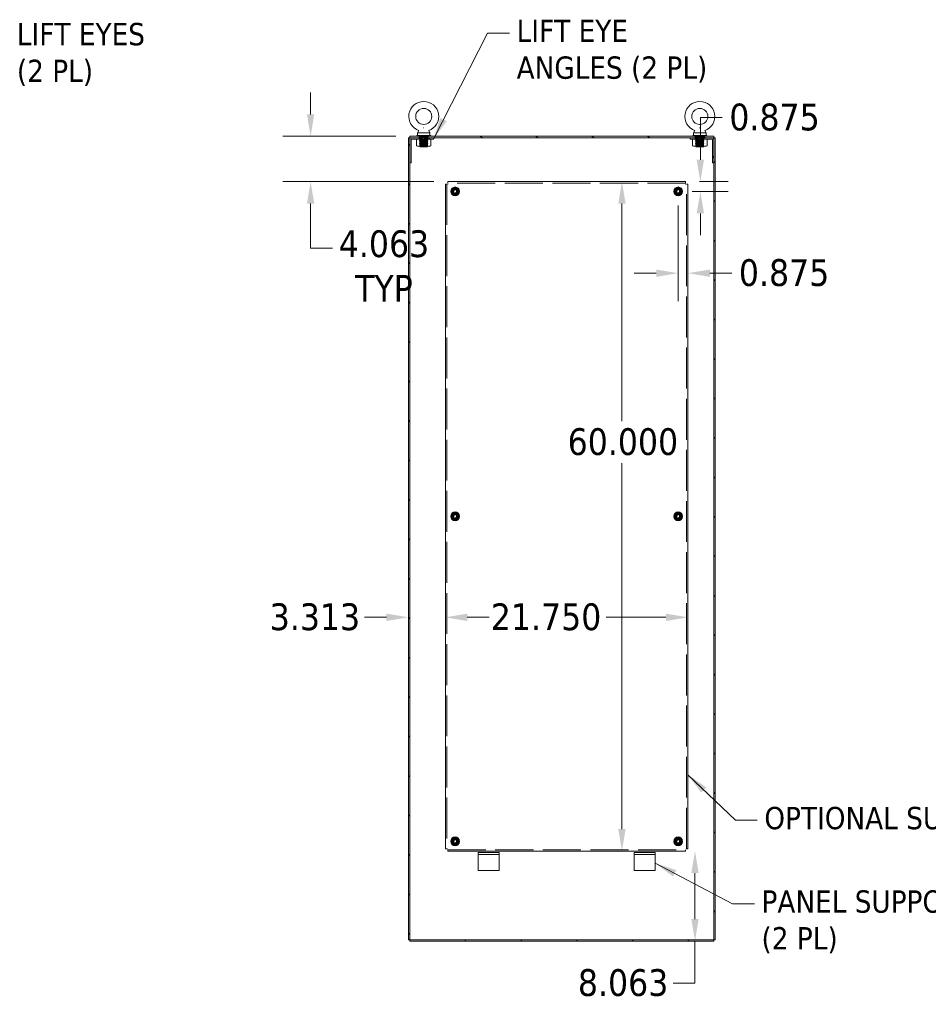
# Model space of a CAD drawing. Header units: inches. Extents: x 13 to 322, y 13 to 203.
# Tile 9 of 10: x 182 to 263, y 76 to 164. Entities that reach past the tile are written whole.
import ezdxf

# ---------------------------------------------------------------- set-up
doc = ezdxf.new("R2010")
doc.units = ezdxf.units.IN
doc.header["$LTSCALE"] = 20
doc.header["$MEASUREMENT"] = 0
doc.linetypes.add('DASHED', pattern=[0.2067, 0.1654, -0.0413])
for name, color, linetype, lineweight in [('Dimension (ANSI)', 7, 'Continuous', 13), ('Hatch (ANSI)', 7, 'Continuous', 5), ('Hidden (ANSI)', 7, 'DASHED', 15), ('Hidden Narrow (ANSI)', 7, 'DASHED', 9), ('Symbol (ANSI)', 7, 'Continuous', 18), ('Visible (ANSI)', 7, 'Continuous', 13)]:
    doc.layers.add(name, color=color, linetype=linetype, lineweight=lineweight)
doc.styles.add('Note Text (ANSI)', font='tahoma.ttf')
doc.dimstyles.new('Default (ANSI)', dxfattribs={"dimscale": 20, "dimtxt": 0.12, "dimasz": 0.098425, "dimexe": 0.125, "dimexo": 0.0625, "dimgap": 0.031496, "dimtad": 0, "dimtih": 1, "dimtoh": 1, "dimdec": 3, "dimrnd": 1e-08, "dimzin": 0, "dimdsep": 46, "dimtxsty": 'Note Text (ANSI)', "dimcen": 0.09, "dimdle": 0.393701, "dimclrd": 256, "dimclre": 256, "dimclrt": 256, "dimadec": 0, "dimazin": 1, "dimtfac": 1, "dimtofl": 0, "dimtmove": 0, "dimatfit": 3, "dimfxl": 0, "dimtolj": 1, "dimtzin": 4, "dimlwd": -1, "dimlwe": -1, "dimarcsym": 0})
doc.dimstyles.new('Default (ANSI)$7', dxfattribs={"dimscale": 20, "dimtxt": 0.12, "dimasz": 0.098425, "dimexe": 0.125, "dimexo": 0.0625, "dimgap": 0.031496, "dimtad": 0, "dimtih": 1, "dimtoh": 1, "dimdec": 3, "dimrnd": 1e-08, "dimzin": 0, "dimdsep": 46, "dimtxsty": 'Note Text (ANSI)', "dimcen": 0.09, "dimdle": 0.393701, "dimclrd": 256, "dimclre": 256, "dimclrt": 256, "dimadec": 0, "dimazin": 1, "dimtfac": 1, "dimtofl": 0, "dimtmove": 0, "dimatfit": 3, "dimfxl": 0, "dimtolj": 1, "dimtzin": 4, "dimlwd": -1, "dimlwe": -1, "dimarcsym": 0})

# ---------------------------------------------------------------- blocks, each defined once
blk = doc.blocks.new('*D6')
at = {"layer": 'Defpoints', "color": 0}
for p in [(216.945, 154.009), (208.054, 149.947), (220.346, 149.947)]:
    blk.add_point(p, dxfattribs=at)
at = {"layer": 'Dimension (ANSI)'}
for p, q in [((208.054, 155.978), (208.054, 157.946)), ((215.695, 154.009), (205.554, 154.009)), ((219.096, 149.947), (205.554, 149.947)), ((208.054, 147.978), (208.054, 146.01)), ((208.054, 143.974), (208.054, 146.01)), ((210.022, 143.974), (208.054, 143.974))]:
    blk.add_line(p, q, dxfattribs=at)
for points in [[(207.726, 155.978), (208.382, 155.978), (208.054, 154.009)], [(207.726, 147.978), (208.382, 147.978), (208.054, 149.947)]]:
    blk.add_solid(points, dxfattribs=at)
at = {"layer": 'Dimension (ANSI)', "insert": (214.63, 145.586), "char_height": 2.4, "attachment_point": 2, "style": 'Note Text (ANSI)'}
blk.add_mtext('\\A1;4.063\\PTYP', dxfattribs=at)
blk = doc.blocks.new('*D7')
at = {"layer": 'Defpoints', "color": 0}
for p in [(216.82, 129.412), (220.133, 129.412), (220.133, 110.901)]:
    blk.add_point(p, dxfattribs=at)
at = {"layer": 'Dimension (ANSI)'}
for p, q in [((214.852, 110.901), (212.883, 110.901)), ((222.101, 110.901), (224.07, 110.901))]:
    blk.add_line(p, q, dxfattribs=at)
for points in [[(214.852, 111.229), (214.852, 110.573), (216.82, 110.901)], [(222.101, 111.229), (222.101, 110.573), (220.133, 110.901)]]:
    blk.add_solid(points, dxfattribs=at)
at = {"layer": 'Dimension (ANSI)', "insert": (204.389, 112.151), "char_height": 2.4, "attachment_point": 1, "style": 'Note Text (ANSI)'}
blk.add_mtext('\\A1;3.313', dxfattribs=at)
blk = doc.blocks.new('*D8')
at = {"layer": 'Defpoints', "color": 0}
for p in [(220.346, 89.947), (216.945, 81.884), (242.515, 81.884)]:
    blk.add_point(p, dxfattribs=at)
at = {"layer": 'Dimension (ANSI)'}
for p, q in [((242.515, 87.978), (242.515, 83.853)), ((242.515, 81.884), (242.515, 78.113)), ((242.515, 78.113), (240.546, 78.113))]:
    blk.add_line(p, q, dxfattribs=at)
for points in [[(242.186, 87.978), (242.843, 87.978), (242.515, 89.947)], [(242.186, 83.853), (242.843, 83.853), (242.515, 81.884)]]:
    blk.add_solid(points, dxfattribs=at)
at = {"layer": 'Dimension (ANSI)', "insert": (232.015, 79.368), "char_height": 2.4, "attachment_point": 1, "style": 'Note Text (ANSI)'}
blk.add_mtext('\\A1;8.063', dxfattribs=at)
blk = doc.blocks.new('*D9')
at = {"layer": 'Defpoints', "color": 0}
for p in [(220.346, 149.947), (220.346, 89.947), (235.966, 89.947)]:
    blk.add_point(p, dxfattribs=at)
at = {"layer": 'Dimension (ANSI)'}
for p, q in [((235.966, 147.978), (235.966, 128.479)), ((235.966, 91.915), (235.966, 124.721))]:
    blk.add_line(p, q, dxfattribs=at)
for points in [[(235.637, 147.978), (236.294, 147.978), (235.966, 149.947)], [(235.637, 91.915), (236.294, 91.915), (235.966, 89.947)]]:
    blk.add_solid(points, dxfattribs=at)
at = {"layer": 'Dimension (ANSI)', "insert": (231.096, 127.849), "char_height": 2.4, "attachment_point": 1, "style": 'Note Text (ANSI)'}
blk.add_mtext('\\A1;60.000', dxfattribs=at)
blk = doc.blocks.new('*D10')
at = {"layer": 'Defpoints', "color": 0}
for p in [(220.133, 111.63), (241.883, 111.63), (241.883, 110.901)]:
    blk.add_point(p, dxfattribs=at)
at = {"layer": 'Dimension (ANSI)'}
for p, q in [((222.101, 110.901), (223.581, 110.901)), ((239.914, 110.901), (234.541, 110.901))]:
    blk.add_line(p, q, dxfattribs=at)
for points in [[(222.101, 111.229), (222.101, 110.573), (220.133, 110.901)], [(239.914, 111.229), (239.914, 110.573), (241.883, 110.901)]]:
    blk.add_solid(points, dxfattribs=at)
at = {"layer": 'Dimension (ANSI)', "insert": (224.211, 112.151), "char_height": 2.4, "attachment_point": 1, "style": 'Note Text (ANSI)'}
blk.add_mtext('\\A1;21.750', dxfattribs=at)
blk = doc.blocks.new('*D11')
at = {"layer": 'Defpoints', "color": 0}
for p in [(241.67, 149.947), (241.008, 149.072), (242.995, 149.072)]:
    blk.add_point(p, dxfattribs=at)
at = {"layer": 'Dimension (ANSI)'}
for p, q in [((242.995, 151.915), (242.995, 155.687)), ((242.995, 155.687), (244.963, 155.687)), ((242.92, 149.947), (245.495, 149.947)), ((242.258, 149.072), (245.495, 149.072)), ((242.995, 147.103), (242.995, 145.135))]:
    blk.add_line(p, q, dxfattribs=at)
for points in [[(242.667, 151.915), (243.323, 151.915), (242.995, 149.947)], [(242.667, 147.103), (243.323, 147.103), (242.995, 149.072)]]:
    blk.add_solid(points, dxfattribs=at)
at = {"layer": 'Dimension (ANSI)', "insert": (245.593, 156.942), "char_height": 2.4, "attachment_point": 1, "style": 'Note Text (ANSI)'}
blk.add_mtext('\\A1;0.875', dxfattribs=at)
blk = doc.blocks.new('*D12')
at = {"layer": 'Defpoints', "color": 0}
for p in [(241.008, 149.072), (241.883, 143.121), (241.008, 141.742)]:
    blk.add_point(p, dxfattribs=at)
at = {"layer": 'Dimension (ANSI)'}
for p, q in [((241.008, 147.822), (241.008, 139.242)), ((239.039, 141.742), (237.071, 141.742)), ((243.851, 141.742), (245.82, 141.742))]:
    blk.add_line(p, q, dxfattribs=at)
for points in [[(239.039, 142.07), (239.039, 141.414), (241.008, 141.742)], [(243.851, 142.07), (243.851, 141.414), (241.883, 141.742)]]:
    blk.add_solid(points, dxfattribs=at)
at = {"layer": 'Dimension (ANSI)', "insert": (246.45, 142.997), "char_height": 2.4, "attachment_point": 1, "style": 'Note Text (ANSI)'}
blk.add_mtext('\\A1;0.875', dxfattribs=at)

msp = doc.modelspace()

# ---------------------------------------------------------------- hatches: boundary and pattern name
at = {"layer": 'Hatch (ANSI)'}
h = msp.add_hatch(dxfattribs=at)
h.set_pattern_fill('ANSI31', color=256, scale=20, style=0)
h.paths.add_polyline_path([(216.8205, 153.8844), (216.8205, 82.0094), (216.9455, 82.0094), (216.9455, 151.6344), (216.9455, 153.7282), (216.9455, 153.8844)])
h = msp.add_hatch(dxfattribs=at)
h.set_pattern_fill('ANSI31', color=256, scale=20, angle=15, style=0)
edge = h.paths.add_edge_path()
edge.add_line((216.9455, 153.7282), (216.9455, 151.6344))
edge.add_line((216.9455, 151.6344), (217.0705, 151.6344))
edge.add_line((217.0705, 151.6344), (217.0705, 153.7282))
edge.add_ellipse((217.1017, 153.7282), major_axis=(-0.0312, 0), ratio=1, start_angle=270, end_angle=360, ccw=False)
edge.add_line((217.1017, 153.7594), (219.0705, 153.7594))
edge.add_line((219.0705, 153.7594), (219.0705, 153.8844))
edge.add_line((219.0705, 153.8844), (217.1017, 153.8844))
edge.add_ellipse((217.1017, 153.7282), major_axis=(0, 0.1562), ratio=1, start_angle=0, end_angle=90)
h = msp.add_hatch(dxfattribs=at)
h.set_pattern_fill('ANSI31', color=256, scale=20, angle=-75, style=0)
h.paths.add_polyline_path([(244.1955, 153.8844), (244.1955, 154.0094), (216.9455, 154.0094), (216.9455, 153.8844), (217.1017, 153.8844), (219.0705, 153.8844), (242.0705, 153.8844), (244.0392, 153.8844)])
h = msp.add_hatch(dxfattribs=at)
h.set_pattern_fill('ANSI31', color=256, scale=20, angle=-105, style=0)
edge = h.paths.add_edge_path()
edge.add_line((244.1955, 151.6344), (244.1955, 153.7282))
edge.add_ellipse((244.0392, 153.7282), major_axis=(0.1562, 0), ratio=1, start_angle=0, end_angle=90)
edge.add_line((244.0392, 153.8844), (242.0705, 153.8844))
edge.add_line((242.0705, 153.8844), (242.0705, 153.7594))
edge.add_line((242.0705, 153.7594), (244.0392, 153.7594))
edge.add_ellipse((244.0392, 153.7282), major_axis=(0, 0.0312), ratio=1, start_angle=270, end_angle=360, ccw=False)
edge.add_line((244.0705, 153.7282), (244.0705, 151.6344))
edge.add_line((244.0705, 151.6344), (244.1955, 151.6344))
h = msp.add_hatch(dxfattribs=at)
h.set_pattern_fill('ANSI31', color=256, scale=20, angle=-90, style=0)
h.paths.add_polyline_path([(244.1955, 153.8844), (244.1955, 153.7282), (244.1955, 151.6344), (244.1955, 82.0094), (244.3205, 82.0094), (244.3205, 153.8844)])
h = msp.add_hatch(dxfattribs=at)
h.set_pattern_fill('ANSI31', color=256, scale=20, angle=-15, style=0)
h.paths.add_polyline_path([(216.9455, 82.0094), (216.9455, 81.8844), (244.1955, 81.8844), (244.1955, 82.0094)])

# ---------------------------------------------------------------- linework, layer by layer
at = {"layer": 'Hidden (ANSI)', "ltscale": 0.011804}
for p, q in [((217.7892, 154.0094), (217.7892, 153.8844)), ((217.7892, 153.7594), (217.7892, 153.8844)), ((218.6017, 154.0094), (218.6017, 153.8844)), ((218.6017, 153.7594), (218.6017, 153.8844)), ((242.5392, 154.0094), (242.5392, 153.8844)), ((242.5392, 153.7594), (242.5392, 153.8844)), ((243.3517, 154.0094), (243.3517, 153.8844)), ((243.3517, 153.7594), (243.3517, 153.8844))]:
    msp.add_line(p, q, dxfattribs=at)
at = {"layer": 'Hidden (ANSI)', "ltscale": 0.005852}
for p, q in [((217.8745, 153.7282), (217.8204, 153.7594)), ((217.8205, 154.0719), (217.8205, 154.0094)), ((218.5165, 153.7282), (218.5706, 153.7594)), ((218.5705, 154.0719), (218.5705, 154.0094)), ((242.6245, 153.7282), (242.5704, 153.7594)), ((242.5705, 154.0719), (242.5705, 154.0094)), ((243.2665, 153.7282), (243.3206, 153.7594)), ((243.3205, 154.0719), (243.3205, 154.0094)), ((217.8745, 153.1497), (217.8204, 153.1184)), ((218.5165, 153.1497), (218.5706, 153.1184)), ((242.6245, 153.1497), (242.5704, 153.1184)), ((243.2665, 153.1497), (243.3206, 153.1184))]:
    msp.add_line(p, q, dxfattribs=at)
at = {"layer": 'Hidden (ANSI)', "ltscale": 0.0024}
for p, q in [((217.8205, 154.0719), (217.8205, 154.0457)), ((218.5705, 154.0719), (218.5705, 154.0457)), ((242.5705, 154.0719), (242.5705, 154.0457)), ((243.3205, 154.0719), (243.3205, 154.0457))]:
    msp.add_line(p, q, dxfattribs=at)
at = {"layer": 'Hidden (ANSI)', "ltscale": 0.112096}
for p, q in [((218.5705, 154.0457), (217.8205, 154.0457)), ((217.8205, 153.9582), (218.5705, 153.9582)), ((218.5705, 153.9457), (217.8205, 153.9457)), ((217.8205, 153.8582), (218.5705, 153.8582)), ((218.5705, 153.8457), (217.8205, 153.8457)), ((217.8205, 153.7582), (218.5705, 153.7582)), ((218.5705, 153.7457), (217.8205, 153.7457)), ((217.8205, 153.6582), (218.5705, 153.6582)), ((218.5705, 153.6457), (217.8205, 153.6457)), ((217.8205, 153.5582), (218.5705, 153.5582)), ((218.5705, 153.5457), (217.8205, 153.5457)), ((243.3205, 154.0457), (242.5705, 154.0457)), ((242.5705, 153.9582), (243.3205, 153.9582)), ((243.3205, 153.9457), (242.5705, 153.9457)), ((242.5705, 153.8582), (243.3205, 153.8582)), ((243.3205, 153.8457), (242.5705, 153.8457)), ((242.5705, 153.7582), (243.3205, 153.7582)), ((243.3205, 153.7457), (242.5705, 153.7457)), ((242.5705, 153.6582), (243.3205, 153.6582)), ((243.3205, 153.6457), (242.5705, 153.6457)), ((242.5705, 153.5582), (243.3205, 153.5582)), ((243.3205, 153.5457), (242.5705, 153.5457)), ((217.8205, 153.4582), (218.5705, 153.4582)), ((218.5705, 153.4457), (217.8205, 153.4457)), ((217.8205, 153.3582), (218.5705, 153.3582)), ((218.5705, 153.3457), (217.8205, 153.3457)), ((217.8205, 153.2582), (218.5705, 153.2582)), ((218.5705, 153.2457), (217.8205, 153.2457)), ((217.8205, 153.1582), (218.5705, 153.1582)), ((218.5705, 153.1457), (217.8205, 153.1457)), ((242.5705, 153.4582), (243.3205, 153.4582)), ((243.3205, 153.4457), (242.5705, 153.4457)), ((242.5705, 153.3582), (243.3205, 153.3582)), ((243.3205, 153.3457), (242.5705, 153.3457)), ((242.5705, 153.2582), (243.3205, 153.2582)), ((243.3205, 153.2457), (242.5705, 153.2457)), ((242.5705, 153.1582), (243.3205, 153.1582)), ((243.3205, 153.1457), (242.5705, 153.1457))]:
    msp.add_line(p, q, dxfattribs=at)
at = {"layer": 'Hidden (ANSI)', "ltscale": 0.006345}
for p, q in [((217.8805, 154.0144), (217.8205, 154.0457)), ((217.8805, 153.9894), (217.8205, 153.9582)), ((217.8805, 153.9144), (217.8205, 153.9457)), ((217.8805, 153.8894), (217.8205, 153.8582)), ((217.8805, 153.8144), (217.8205, 153.8457)), ((217.8805, 153.7894), (217.8205, 153.7582)), ((217.8805, 153.7144), (217.8205, 153.7457)), ((217.8805, 153.6894), (217.8205, 153.6582)), ((217.8805, 153.6144), (217.8205, 153.6457)), ((217.8805, 153.5894), (217.8205, 153.5582)), ((217.8805, 153.5144), (217.8205, 153.5457)), ((218.5105, 154.0144), (218.5705, 154.0457)), ((218.5105, 153.9894), (218.5705, 153.9582)), ((218.5105, 153.9144), (218.5705, 153.9457)), ((218.5105, 153.8894), (218.5705, 153.8582)), ((218.5105, 153.8144), (218.5705, 153.8457)), ((218.5105, 153.7894), (218.5705, 153.7582)), ((218.5105, 153.7144), (218.5705, 153.7457)), ((218.5105, 153.6894), (218.5705, 153.6582)), ((218.5105, 153.6144), (218.5705, 153.6457)), ((218.5105, 153.5894), (218.5705, 153.5582)), ((218.5105, 153.5144), (218.5705, 153.5457)), ((242.6305, 154.0144), (242.5705, 154.0457)), ((242.6305, 153.9894), (242.5705, 153.9582)), ((242.6305, 153.9144), (242.5705, 153.9457)), ((242.6305, 153.8894), (242.5705, 153.8582)), ((242.6305, 153.8144), (242.5705, 153.8457)), ((242.6305, 153.7894), (242.5705, 153.7582)), ((242.6305, 153.7144), (242.5705, 153.7457)), ((242.6305, 153.6894), (242.5705, 153.6582)), ((242.6305, 153.6144), (242.5705, 153.6457)), ((242.6305, 153.5894), (242.5705, 153.5582)), ((242.6305, 153.5144), (242.5705, 153.5457)), ((243.2605, 154.0144), (243.3205, 154.0457)), ((243.2605, 153.9894), (243.3205, 153.9582)), ((243.2605, 153.9144), (243.3205, 153.9457)), ((243.2605, 153.8894), (243.3205, 153.8582)), ((243.2605, 153.8144), (243.3205, 153.8457)), ((243.2605, 153.7894), (243.3205, 153.7582)), ((243.2605, 153.7144), (243.3205, 153.7457)), ((243.2605, 153.6894), (243.3205, 153.6582)), ((243.2605, 153.6144), (243.3205, 153.6457)), ((243.2605, 153.5894), (243.3205, 153.5582)), ((243.2605, 153.5144), (243.3205, 153.5457)), ((217.8805, 153.4894), (217.8205, 153.4582)), ((217.8805, 153.4144), (217.8205, 153.4457)), ((217.8805, 153.3894), (217.8205, 153.3582)), ((217.8805, 153.3144), (217.8205, 153.3457)), ((217.8805, 153.2894), (217.8205, 153.2582)), ((217.8805, 153.2144), (217.8205, 153.2457)), ((217.8805, 153.1894), (217.8205, 153.1582)), ((218.5105, 153.4894), (218.5705, 153.4582)), ((218.5105, 153.4144), (218.5705, 153.4457)), ((218.5105, 153.3894), (218.5705, 153.3582)), ((218.5105, 153.3144), (218.5705, 153.3457)), ((218.5105, 153.2894), (218.5705, 153.2582)), ((218.5105, 153.2144), (218.5705, 153.2457)), ((218.5105, 153.1894), (218.5705, 153.1582)), ((242.6305, 153.4894), (242.5705, 153.4582)), ((242.6305, 153.4144), (242.5705, 153.4457)), ((242.6305, 153.3894), (242.5705, 153.3582)), ((242.6305, 153.3144), (242.5705, 153.3457)), ((242.6305, 153.2894), (242.5705, 153.2582)), ((242.6305, 153.2144), (242.5705, 153.2457)), ((242.6305, 153.1894), (242.5705, 153.1582)), ((243.2605, 153.4894), (243.3205, 153.4582)), ((243.2605, 153.4144), (243.3205, 153.4457)), ((243.2605, 153.3894), (243.3205, 153.3582)), ((243.2605, 153.3144), (243.3205, 153.3457)), ((243.2605, 153.2894), (243.3205, 153.2582)), ((243.2605, 153.2144), (243.3205, 153.2457)), ((243.2605, 153.1894), (243.3205, 153.1582))]:
    msp.add_line(p, q, dxfattribs=at)
at = {"layer": 'Hidden (ANSI)', "ltscale": 0.00109}
for p, q in [((217.8205, 153.9582), (217.8205, 153.9457)), ((217.8205, 153.8582), (217.8205, 153.8457)), ((217.8205, 153.7582), (217.8205, 153.7457)), ((217.8205, 153.6582), (217.8205, 153.6457)), ((217.8205, 153.5582), (217.8205, 153.5457)), ((218.5705, 153.9582), (218.5705, 153.9457)), ((218.5705, 153.8582), (218.5705, 153.8457)), ((218.5705, 153.7582), (218.5705, 153.7457)), ((218.5705, 153.6582), (218.5705, 153.6457)), ((218.5705, 153.5582), (218.5705, 153.5457)), ((242.5705, 153.9582), (242.5705, 153.9457)), ((242.5705, 153.8582), (242.5705, 153.8457)), ((242.5705, 153.7582), (242.5705, 153.7457)), ((242.5705, 153.6582), (242.5705, 153.6457)), ((242.5705, 153.5582), (242.5705, 153.5457)), ((243.3205, 153.9582), (243.3205, 153.9457)), ((243.3205, 153.8582), (243.3205, 153.8457)), ((243.3205, 153.7582), (243.3205, 153.7457)), ((243.3205, 153.6582), (243.3205, 153.6457)), ((243.3205, 153.5582), (243.3205, 153.5457)), ((217.8205, 153.4582), (217.8205, 153.4457)), ((217.8205, 153.3582), (217.8205, 153.3457)), ((217.8205, 153.2582), (217.8205, 153.2457)), ((217.8205, 153.1582), (217.8205, 153.1457)), ((218.5705, 153.4582), (218.5705, 153.4457)), ((218.5705, 153.3582), (218.5705, 153.3457)), ((218.5705, 153.2582), (218.5705, 153.2457)), ((218.5705, 153.1582), (218.5705, 153.1457)), ((242.5705, 153.4582), (242.5705, 153.4457)), ((242.5705, 153.3582), (242.5705, 153.3457)), ((242.5705, 153.2582), (242.5705, 153.2457)), ((242.5705, 153.1582), (242.5705, 153.1457)), ((243.3205, 153.4582), (243.3205, 153.4457)), ((243.3205, 153.3582), (243.3205, 153.3457)), ((243.3205, 153.2582), (243.3205, 153.2457)), ((243.3205, 153.1582), (243.3205, 153.1457))]:
    msp.add_line(p, q, dxfattribs=at)
at = {"layer": 'Hidden (ANSI)', "ltscale": 0.09594}
for p, q in [((217.8745, 153.7282), (218.5165, 153.7282)), ((242.6245, 153.7282), (243.2665, 153.7282)), ((218.5165, 153.1497), (217.8745, 153.1497)), ((243.2665, 153.1497), (242.6245, 153.1497))]:
    msp.add_line(p, q, dxfattribs=at)
at = {"layer": 'Hidden (ANSI)', "ltscale": 0.054993}
for p, q in [((217.8745, 153.1497), (217.8745, 153.7282)), ((218.5165, 153.1497), (218.5165, 153.7282)), ((242.6245, 153.1497), (242.6245, 153.7282)), ((243.2665, 153.1497), (243.2665, 153.7282))]:
    msp.add_line(p, q, dxfattribs=at)
at = {"layer": 'Hidden (ANSI)', "ltscale": 0.00552}
for p, q in [((217.8728, 153.1184), (217.8205, 153.1457)), ((218.5181, 153.1184), (218.5705, 153.1457)), ((242.6228, 153.1184), (242.5705, 153.1457)), ((243.2681, 153.1184), (243.3205, 153.1457))]:
    msp.add_line(p, q, dxfattribs=at)
at = {"layer": 'Hidden (ANSI)', "ltscale": 1.108504}
for p, q in [((220.258, 149.7335), (220.258, 90.1603)), ((241.758, 90.1603), (241.758, 149.7335))]:
    msp.add_line(p, q, dxfattribs=at)
at = {"layer": 'Hidden (ANSI)', "ltscale": 1.031603}
for p, q in [((241.6696, 149.8219), (220.3464, 149.8219)), ((220.3464, 90.0719), (241.6696, 90.0719))]:
    msp.add_line(p, q, dxfattribs=at)
at = {"layer": 'Hidden (ANSI)', "ltscale": 0.186893}
for centre in [(221.008, 149.0719), (241.008, 149.0719), (221.008, 119.9469), (241.008, 119.9469), (221.008, 90.8219), (241.008, 90.8219)]:
    msp.add_circle(centre, 0.3125, dxfattribs=at)
at = {"layer": 'Hidden (ANSI)', "ltscale": 0.168194}
for centre in [(221.008, 149.0719), (241.008, 149.0719), (221.008, 119.9469), (241.008, 119.9469), (221.008, 90.8219), (241.008, 90.8219)]:
    msp.add_circle(centre, 0.2812, dxfattribs=at)
at = {"layer": 'Hidden (ANSI)', "ltscale": 0.111994}
for centre in [(221.008, 149.0719), (241.008, 149.0719), (221.008, 119.9469), (241.008, 119.9469), (221.008, 90.8219), (241.008, 90.8219)]:
    msp.add_circle(centre, 0.1873, dxfattribs=at)
at = {"layer": 'Hidden (ANSI)', "ltscale": 0.091751}
for centre in [(221.008, 149.0719), (241.008, 149.0719), (221.008, 119.9469), (241.008, 119.9469), (221.008, 90.8219), (241.008, 90.8219)]:
    msp.add_circle(centre, 0.1535, dxfattribs=at)
at = {"layer": 'Hidden (ANSI)', "ltscale": 0.077689}
for centre in [(221.008, 149.0719), (241.008, 149.0719), (221.008, 119.9469), (241.008, 119.9469), (221.008, 90.8219), (241.008, 90.8219)]:
    msp.add_circle(centre, 0.13, dxfattribs=at)
at = {"layer": 'Hidden (ANSI)', "ltscale": 0.002828}
for centre, start, end in [((217.874, 154.0019), 297.5, 62.5), ((217.874, 153.9019), 297.5, 62.5), ((217.874, 153.8019), 297.5, 62.5), ((217.874, 153.7019), 297.5, 62.5), ((217.874, 153.6019), 297.5, 62.5), ((218.517, 154.0019), 117.5, 242.5), ((218.517, 153.9019), 117.5, 242.5), ((218.517, 153.8019), 117.5, 242.5), ((218.517, 153.7019), 117.5, 242.5), ((218.517, 153.6019), 117.5, 242.5), ((242.624, 154.0019), 297.5, 62.5), ((242.624, 153.9019), 297.5, 62.5), ((242.624, 153.8019), 297.5, 62.5), ((242.624, 153.7019), 297.5, 62.5), ((242.624, 153.6019), 297.5, 62.5), ((243.267, 154.0019), 117.5, 242.5), ((243.267, 153.9019), 117.5, 242.5), ((243.267, 153.8019), 117.5, 242.5), ((243.267, 153.7019), 117.5, 242.5), ((243.267, 153.6019), 117.5, 242.5), ((217.874, 153.5019), 297.5, 62.5), ((217.874, 153.4019), 297.5, 62.5), ((217.874, 153.3019), 297.5, 62.5), ((217.874, 153.2019), 297.5, 62.5), ((218.517, 153.5019), 117.5, 242.5), ((218.517, 153.4019), 117.5, 242.5), ((218.517, 153.3019), 117.5, 242.5), ((218.517, 153.2019), 117.5, 242.5), ((242.624, 153.5019), 297.5, 62.5), ((242.624, 153.4019), 297.5, 62.5), ((242.624, 153.3019), 297.5, 62.5), ((242.624, 153.2019), 297.5, 62.5), ((243.267, 153.5019), 117.5, 242.5), ((243.267, 153.4019), 117.5, 242.5), ((243.267, 153.3019), 117.5, 242.5), ((243.267, 153.2019), 117.5, 242.5)]:
    msp.add_arc(centre, 0.0141, start, end, dxfattribs=at)
at = {"layer": 'Hidden Narrow (ANSI)', "ltscale": 0.111775}
for p, q in [((218.5694, 153.7587), (217.8216, 153.7587)), ((243.3194, 153.7587), (242.5716, 153.7587))]:
    msp.add_line(p, q, dxfattribs=at)
at = {"layer": 'Hidden Narrow (ANSI)', "ltscale": 0.09594}
for p, q in [((217.8745, 153.7175), (218.5165, 153.7175)), ((218.5165, 153.6863), (217.8745, 153.6863)), ((217.8745, 153.6175), (218.5165, 153.6175)), ((218.5165, 153.5863), (217.8745, 153.5863)), ((242.6245, 153.7175), (243.2665, 153.7175)), ((243.2665, 153.6863), (242.6245, 153.6863)), ((242.6245, 153.6175), (243.2665, 153.6175)), ((243.2665, 153.5863), (242.6245, 153.5863)), ((217.8745, 153.5175), (218.5165, 153.5175)), ((218.5165, 153.4863), (217.8745, 153.4863)), ((217.8745, 153.4175), (218.5165, 153.4175)), ((218.5165, 153.3863), (217.8745, 153.3863)), ((217.8745, 153.3175), (218.5165, 153.3175)), ((218.5165, 153.2863), (217.8745, 153.2863)), ((217.8745, 153.2175), (218.5165, 153.2175)), ((218.5165, 153.1863), (217.8745, 153.1863)), ((242.6245, 153.5175), (243.2665, 153.5175)), ((243.2665, 153.4863), (242.6245, 153.4863)), ((242.6245, 153.4175), (243.2665, 153.4175)), ((243.2665, 153.3863), (242.6245, 153.3863)), ((242.6245, 153.3175), (243.2665, 153.3175)), ((243.2665, 153.2863), (242.6245, 153.2863)), ((242.6245, 153.2175), (243.2665, 153.2175)), ((243.2665, 153.1863), (242.6245, 153.1863))]:
    msp.add_line(p, q, dxfattribs=at)
at = {"layer": 'Hidden Narrow (ANSI)', "ltscale": 0.10469}
for p, q in [((217.8452, 153.1328), (218.5457, 153.1328)), ((242.5952, 153.1328), (243.2957, 153.1328))]:
    msp.add_line(p, q, dxfattribs=at)
at = {"layer": 'Visible (ANSI)'}
for p, q in [((217.7522, 154.5273), (217.6355, 154.3219)), ((218.6388, 154.5273), (218.7555, 154.3219)), ((242.5022, 154.5273), (242.3855, 154.3219)), ((243.3888, 154.5273), (243.5055, 154.3219)), ((216.8205, 153.8844), (216.8205, 82.0094)), ((216.9455, 153.8844), (216.8205, 153.8844)), ((244.1955, 154.0094), (216.9455, 154.0094)), ((216.9455, 154.0094), (216.9455, 153.8844)), ((216.9455, 82.0094), (216.9455, 153.8844)), ((216.9455, 153.8844), (244.1955, 153.8844)), ((216.9455, 153.7282), (216.9455, 151.6344)), ((217.0705, 151.6344), (217.0705, 153.7282)), ((219.0705, 153.8844), (217.1017, 153.8844)), ((217.1017, 153.7594), (219.0705, 153.7594)), ((217.633, 153.7594), (217.546, 153.7092)), ((217.546, 153.1686), (217.546, 153.7092)), ((218.8205, 154.0719), (217.5705, 154.0719)), ((217.5705, 154.0719), (217.5705, 154.0094)), ((217.6355, 154.3219), (218.7555, 154.3219)), ((217.6355, 154.3219), (217.6355, 154.0719)), ((217.8707, 153.1686), (217.8707, 153.7092)), ((218.5203, 153.1686), (218.5203, 153.7092)), ((218.7555, 154.3219), (218.7555, 154.0719)), ((218.758, 153.7594), (218.845, 153.7092)), ((218.8205, 154.0719), (218.8205, 154.0094)), ((218.845, 153.1686), (218.845, 153.7092)), ((219.0705, 153.7594), (219.0705, 153.8844)), ((244.0392, 153.8844), (242.0705, 153.8844)), ((242.0705, 153.8844), (242.0705, 153.7594)), ((242.0705, 153.7594), (244.0392, 153.7594)), ((242.383, 153.7594), (242.296, 153.7092)), ((242.296, 153.1686), (242.296, 153.7092)), ((243.5705, 154.0719), (242.3205, 154.0719)), ((242.3205, 154.0719), (242.3205, 154.0094)), ((242.3855, 154.3219), (243.5055, 154.3219)), ((242.3855, 154.3219), (242.3855, 154.0719)), ((242.6207, 153.1686), (242.6207, 153.7092)), ((243.2703, 153.1686), (243.2703, 153.7092)), ((243.5055, 154.3219), (243.5055, 154.0719)), ((243.508, 153.7594), (243.595, 153.7092)), ((243.5705, 154.0719), (243.5705, 154.0094)), ((243.595, 153.1686), (243.595, 153.7092)), ((244.0705, 153.7282), (244.0705, 151.6344)), ((244.1955, 153.8844), (244.1955, 154.0094)), ((244.1955, 153.8844), (244.1955, 82.0094)), ((244.3205, 153.8844), (244.1955, 153.8844)), ((244.1955, 151.6344), (244.1955, 153.7282)), ((244.3205, 82.0094), (244.3205, 153.8844)), ((217.633, 153.1184), (217.546, 153.1686)), ((217.633, 153.1184), (217.7084, 153.1184)), ((217.7084, 153.1184), (218.1955, 153.1184)), ((217.8805, 153.0894), (217.8469, 153.0719)), ((218.5441, 153.0719), (217.8469, 153.0719)), ((217.8805, 153.1144), (217.8728, 153.1184)), ((218.1955, 153.1184), (218.6826, 153.1184)), ((218.5105, 153.1144), (218.5181, 153.1184)), ((218.5105, 153.0894), (218.5441, 153.0719)), ((218.6826, 153.1184), (218.758, 153.1184)), ((218.758, 153.1184), (218.845, 153.1686)), ((242.383, 153.1184), (242.296, 153.1686)), ((242.383, 153.1184), (242.4584, 153.1184)), ((242.4584, 153.1184), (242.9455, 153.1184)), ((242.6305, 153.0894), (242.5969, 153.0719)), ((243.2941, 153.0719), (242.5969, 153.0719)), ((242.6305, 153.1144), (242.6228, 153.1184)), ((242.9455, 153.1184), (243.4326, 153.1184)), ((243.2605, 153.1144), (243.2681, 153.1184)), ((243.2605, 153.0894), (243.2941, 153.0719)), ((243.4326, 153.1184), (243.508, 153.1184)), ((243.508, 153.1184), (243.595, 153.1686)), ((216.9455, 151.6344), (217.0705, 151.6344)), ((244.0705, 151.6344), (244.1955, 151.6344)), ((220.133, 90.1603), (220.133, 149.7335)), ((220.258, 149.7335), (220.133, 149.7335)), ((220.3464, 149.9469), (241.6696, 149.9469)), ((220.3464, 149.8219), (220.3464, 149.9469)), ((220.7258, 148.9113), (220.7277, 149.236)), ((220.7277, 149.236), (221.01, 149.3967)), ((221.01, 149.3967), (221.2902, 149.2326)), ((221.2902, 149.2326), (221.2882, 148.9078)), ((240.6928, 148.9938), (240.7827, 149.3058)), ((240.7827, 149.3058), (241.0979, 149.384)), ((241.0979, 149.384), (241.3232, 149.15)), ((241.3232, 149.15), (241.2333, 148.838)), ((241.6696, 149.8219), (241.6696, 149.9469)), ((241.758, 149.7335), (241.883, 149.7335)), ((241.883, 149.7335), (241.883, 90.1603)), ((221.006, 148.7472), (220.7258, 148.9113)), ((221.2882, 148.9078), (221.006, 148.7472)), ((240.918, 148.7598), (240.6928, 148.9938)), ((241.2333, 148.838), (240.918, 148.7598)), ((220.7258, 119.7863), (220.7277, 120.111)), ((220.7277, 120.111), (221.01, 120.2717)), ((221.01, 120.2717), (221.2902, 120.1076)), ((221.2902, 120.1076), (221.2882, 119.7828)), ((240.7258, 119.7863), (240.7277, 120.111)), ((240.7277, 120.111), (241.01, 120.2717)), ((241.01, 120.2717), (241.2902, 120.1076)), ((241.2902, 120.1076), (241.2882, 119.7828)), ((221.006, 119.6222), (220.7258, 119.7863)), ((221.2882, 119.7828), (221.006, 119.6222)), ((241.006, 119.6222), (240.7258, 119.7863)), ((241.2882, 119.7828), (241.006, 119.6222)), ((220.7267, 90.9843), (221.008, 91.1467)), ((220.7267, 90.6595), (220.7267, 90.9843)), ((221.008, 91.1467), (221.2892, 90.9843)), ((221.2892, 90.9843), (221.2892, 90.6595)), ((240.7258, 90.6613), (240.7277, 90.986)), ((240.7277, 90.986), (241.01, 91.1467)), ((241.01, 91.1467), (241.2902, 90.9826)), ((241.2902, 90.9826), (241.2882, 90.6578)), ((220.258, 90.1603), (220.133, 90.1603)), ((220.3464, 90.0719), (220.3464, 89.9469)), ((221.008, 90.4971), (220.7267, 90.6595)), ((221.2892, 90.6595), (221.008, 90.4971)), ((241.006, 90.4972), (240.7258, 90.6613)), ((241.2882, 90.6578), (241.006, 90.4972)), ((241.6696, 90.0719), (241.6696, 89.9469)), ((241.758, 90.1603), (241.883, 90.1603)), ((241.6696, 89.9469), (220.3464, 89.9469)), ((224.9455, 89.8219), (223.0705, 89.8219)), ((223.0705, 89.8219), (223.0705, 89.6344)), ((224.9455, 89.6344), (223.0705, 89.6344)), ((223.0705, 89.5407), (223.0705, 89.6344)), ((223.0705, 88.1969), (223.0705, 89.5407)), ((224.9455, 89.6344), (224.9455, 89.8219)), ((224.9455, 89.5407), (224.9455, 89.6344)), ((224.9455, 89.5407), (224.9455, 88.1969)), ((238.9455, 89.8219), (237.0705, 89.8219)), ((237.0705, 89.8219), (237.0705, 89.6344)), ((238.9455, 89.6344), (237.0705, 89.6344)), ((237.0705, 89.5407), (237.0705, 89.6344)), ((237.0705, 88.1969), (237.0705, 89.5407)), ((238.9455, 89.6344), (238.9455, 89.8219)), ((238.9455, 89.5407), (238.9455, 89.6344)), ((238.9455, 89.5407), (238.9455, 88.1969)), ((224.9455, 88.1969), (223.0705, 88.1969)), ((238.9455, 88.1969), (237.0705, 88.1969)), ((216.8205, 82.0094), (216.9455, 82.0094)), ((216.9455, 82.0094), (216.9455, 81.8844)), ((244.1955, 82.0094), (216.9455, 82.0094)), ((216.9455, 81.8844), (244.1955, 81.8844)), ((244.1955, 82.0094), (244.3205, 82.0094)), ((244.1955, 81.8844), (244.1955, 82.0094))]:
    msp.add_line(p, q, dxfattribs=at)
at = {"layer": 'Visible (ANSI)', "flags": 128}
for points in [[(218.1955, 154.7619), (218.1719, 154.7603)], [(218.6388, 154.5273), (218.6371, 154.5284)], [(242.9455, 154.7619), (242.9219, 154.7603)], [(243.3888, 154.5273), (243.3871, 154.5284)], [(217.7084, 153.7594), (217.7018, 153.7593)], [(217.8707, 153.7092), (217.8633, 153.7134)], [(218.1955, 153.7594), (218.1825, 153.7593)], [(218.5203, 153.7092), (218.5053, 153.7134)], [(218.6826, 153.7594), (218.6761, 153.7593)], [(218.845, 153.7092), (218.8375, 153.7134)], [(242.4584, 153.7594), (242.4518, 153.7593)], [(242.6207, 153.7092), (242.6133, 153.7134)], [(242.9455, 153.7594), (242.9325, 153.7593)], [(243.2703, 153.7092), (243.2553, 153.7134)], [(243.4326, 153.7594), (243.4261, 153.7593)], [(243.595, 153.7092), (243.5875, 153.7134)], [(217.546, 153.1686), (217.5534, 153.1644)], [(217.7084, 153.1184), (217.7149, 153.1185)], [(217.8707, 153.1686), (217.8857, 153.1644)], [(218.1955, 153.1184), (218.2085, 153.1185)], [(218.5203, 153.1686), (218.5277, 153.1644)], [(218.6826, 153.1184), (218.6891, 153.1185)], [(242.296, 153.1686), (242.3034, 153.1644)], [(242.4584, 153.1184), (242.4649, 153.1185)], [(242.6207, 153.1686), (242.6357, 153.1644)], [(242.9455, 153.1184), (242.9585, 153.1185)], [(243.2703, 153.1686), (243.2777, 153.1644)], [(243.4326, 153.1184), (243.4391, 153.1185)], [(220.133, 149.7335), (220.1335, 149.7333)], [(220.3517, 149.7282), (220.3456, 149.7284)], [(220.3517, 149.7282), (220.3515, 149.7425)], [(220.3517, 149.7282), (220.3515, 149.7343)], [(241.6642, 149.7282), (241.6645, 149.7343)], [(241.6642, 149.7282), (241.6786, 149.7284)], [(241.6642, 149.7282), (241.6704, 149.7284)], [(241.6696, 149.9469), (241.6694, 149.9464)], [(220.3517, 90.1657), (220.3374, 90.1654)], [(220.3517, 90.1657), (220.3456, 90.1654)], [(220.3517, 90.1657), (220.3515, 90.1595)], [(241.6642, 90.1657), (241.6645, 90.1513)], [(241.6642, 90.1657), (241.6645, 90.1595)], [(241.6642, 90.1657), (241.6704, 90.1654)], [(241.883, 90.1603), (241.8825, 90.1605)], [(220.3464, 89.9469), (220.3466, 89.9474)]]:
    msp.add_lwpolyline(points, dxfattribs=at)
at = {"layer": 'Visible (ANSI)'}
for centre, radius in [((218.1955, 155.7919), 0.72), ((242.9455, 155.7919), 0.72), ((221.008, 149.0719), 0.3953), ((221.008, 149.0719), 0.2391), ((221.008, 149.0719), 0.165), ((241.008, 149.0719), 0.3953), ((241.008, 149.0719), 0.2391), ((241.008, 149.0719), 0.165), ((221.008, 119.9469), 0.3953), ((221.008, 119.9469), 0.2391), ((221.008, 119.9469), 0.165), ((241.008, 119.9469), 0.3953), ((241.008, 119.9469), 0.2391), ((241.008, 119.9469), 0.165), ((221.008, 90.8219), 0.3953), ((221.008, 90.8219), 0.2391), ((221.008, 90.8219), 0.165), ((241.008, 90.8219), 0.3953), ((241.008, 90.8219), 0.2391), ((241.008, 90.8219), 0.165)]:
    msp.add_circle(centre, radius, dxfattribs=at)
for centre, radius, start, end in [((218.1955, 155.7919), 1.34, 289.317349, 250.682651), ((242.9455, 155.7919), 1.34, 289.317349, 250.682651), ((217.1017, 153.7282), 0.1562, 90, 180), ((217.1017, 153.7282), 0.0312, 90, 180), ((244.0392, 153.7282), 0.1562, 0, 90), ((244.0392, 153.7282), 0.0312, 0, 90), ((217.874, 153.1019), 0.0141, 297.5, 62.5), ((218.517, 153.1019), 0.0141, 117.5, 242.5), ((242.624, 153.1019), 0.0141, 297.5, 62.5), ((243.267, 153.1019), 0.0141, 117.5, 242.5), ((221.008, 149.0719), 0.3248, 149.647861, 209.647861), ((221.008, 149.0719), 0.3248, 89.647861, 149.647861), ((221.008, 149.0719), 0.3248, 29.647861, 89.647861), ((221.008, 149.0719), 0.3248, 329.647861, 29.647861), ((241.008, 149.0719), 0.3248, 133.921265, 193.921265), ((241.008, 149.0719), 0.3248, 73.921265, 133.921265), ((241.008, 149.0719), 0.3248, 13.921265, 73.921265), ((241.008, 149.0719), 0.3248, 313.921265, 13.921265), ((221.008, 149.0719), 0.3248, 209.647861, 269.647861), ((221.008, 149.0719), 0.3248, 269.647861, 329.647861), ((241.008, 149.0719), 0.3248, 193.921265, 253.921265), ((241.008, 149.0719), 0.3248, 253.921265, 313.921265), ((221.008, 119.9469), 0.3248, 149.647861, 209.647861), ((221.008, 119.9469), 0.3248, 89.647861, 149.647861), ((221.008, 119.9469), 0.3248, 29.647861, 89.647861), ((221.008, 119.9469), 0.3248, 329.647861, 29.647861), ((241.008, 119.9469), 0.3248, 149.647861, 209.647861), ((241.008, 119.9469), 0.3248, 89.647861, 149.647861), ((241.008, 119.9469), 0.3248, 29.647861, 89.647861), ((241.008, 119.9469), 0.3248, 329.647861, 29.647861), ((221.008, 119.9469), 0.3248, 209.647861, 269.647861), ((221.008, 119.9469), 0.3248, 269.647861, 329.647861), ((241.008, 119.9469), 0.3248, 209.647861, 269.647861), ((241.008, 119.9469), 0.3248, 269.647861, 329.647861), ((221.008, 90.8219), 0.3248, 150, 210), ((221.008, 90.8219), 0.3248, 90, 150), ((221.008, 90.8219), 0.3248, 30, 90), ((221.008, 90.8219), 0.3248, 330, 30), ((241.008, 90.8219), 0.3248, 149.647861, 209.647861), ((241.008, 90.8219), 0.3248, 89.647861, 149.647861), ((241.008, 90.8219), 0.3248, 29.647861, 89.647861), ((241.008, 90.8219), 0.3248, 329.647861, 29.647861), ((221.008, 90.8219), 0.3248, 210, 270), ((221.008, 90.8219), 0.3248, 270, 330), ((241.008, 90.8219), 0.3248, 209.647861, 269.647861), ((241.008, 90.8219), 0.3248, 269.647861, 329.647861)]:
    msp.add_arc(centre, radius, start, end, dxfattribs=at)

# ---------------------------------------------------------------- texts
at = {"layer": 'Symbol (ANSI)', "char_height": 2, "attachment_point": 1, "line_spacing_factor": 0.987884, "style": 'Note Text (ANSI)'}
for s, insert, width in [('{\\fTahoma|b0|i0;\\H2.0000;LIFT EYES\\P(2 PL)}', (181.7214, 164.1684), 12.495949), ('{\\fTahoma|b0|i0;\\H2.0000;LIFT EYE\\PANGLES (2 PL)}', (226.5247, 164.461), 17.975689), ('{\\fTahoma|b0|i0;\\H2.0000;PANEL SUPPORTS\\P(2 PL)}', (248.4791, 86.4299), 21.93355)]:
    msp.add_mtext(s, dxfattribs=dict(at, insert=insert, width=width))
at = {"layer": 'Symbol (ANSI)', "insert": (248.7307, 93.911), "char_height": 2, "width": 27.623988, "attachment_point": 1, "style": 'Note Text (ANSI)'}
msp.add_mtext('{\\fTahoma|b0|i0;\\H2.0000;OPTIONAL SUB-PANEL}', dxfattribs=at)

# ---------------------------------------------------------------- dimensions: what is measured, and where the dimension line sits
at = {"layer": 'Dimension (ANSI)'}
dim = msp.add_linear_dim(base=(208.0536966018, 149.9469037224), p1=(216.9454932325, 154.0094037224), p2=(220.3463815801, 149.9469037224), angle=90, text='<>\\PTYP', dimstyle='Default (ANSI)', override={"dimdec": 3, "dimtp": 0, "dimtm": 0, "dimtdec": 2, "dimtmove": 1, "dimatfit": 1, "dimtvp": -0.25}, dxfattribs=at)
dim.commit()
dim.dimension.update_dxf_attribs({"geometry": '*D6', "text_midpoint": (208.1933984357, 143.9738282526), "dimtype": 160})
for base, p1, p2, angle, override, picture, middle in [((242.9946, 149.0719), (241.6696, 149.9469), (241.008, 149.0719), 270, {"dimdec": 3, "dimtp": 0, "dimtm": 0, "dimtdec": 2, "dimatfit": 1}, '*D11', (249.5436, 155.6869)), ((235.9655, 89.9469), (220.3464, 149.9469), (220.3464, 89.9469), 90, {"dimdec": 3, "dimse1": 1, "dimse2": 1, "dimtp": 0, "dimtm": 0, "dimtdec": 2, "dimatfit": 1}, '*D9', (235.9655, 126.6001)), ((241.008, 141.7419), (241.883, 143.1213), (241.008, 149.0719), 180, {"dimtih": 0, "dimtoh": 0, "dimdec": 3, "dimse1": 1, "dimtp": 0, "dimtm": 0, "dimtdec": 2, "dimatfit": 1}, '*D12', (250.4005, 141.7419)), ((220.1329932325, 110.9010847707), (216.8204932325, 129.4121866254), (220.1329932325, 129.4121866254), 180, {"dimtih": 0, "dimtoh": 0, "dimdec": 3, "dimse1": 1, "dimse2": 1, "dimtp": 0, "dimtm": 0, "dimtdec": 2, "dimatfit": 1}, '*D7', (208.3215291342, 110.9010847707)), ((242.5145327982, 81.8844037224), (220.3463815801, 89.9469037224), (216.9454932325, 81.8844037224), 90, {"dimdec": 3, "dimse1": 1, "dimse2": 1, "dimtp": 0, "dimtm": 0, "dimtdec": 2, "dimatfit": 2}, '*D8', (235.9655366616, 78.1129543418))]:
    dim = msp.add_linear_dim(base=base, p1=p1, p2=p2, angle=angle, dimstyle='Default (ANSI)', override=override, dxfattribs=at)
    dim.commit()
    dim.dimension.update_dxf_attribs({"geometry": picture, "text_midpoint": middle, "dimtype": 160})
dim = msp.add_linear_dim(base=(241.883, 110.9011), p1=(220.133, 111.6299), p2=(241.883, 111.6299), dimstyle='Default (ANSI)', override={"dimtih": 0, "dimtoh": 0, "dimdec": 3, "dimse1": 1, "dimse2": 1, "dimtp": 0, "dimtm": 0, "dimtdec": 2, "dimatfit": 1}, dxfattribs=at)
dim.commit()
dim.dimension.update_dxf_attribs({"geometry": '*D10', "text_midpoint": (229.0608, 110.9011), "dimtype": 160})

# ---------------------------------------------------------------- leaders
at = {"layer": 'Symbol (ANSI)'}
for points in [[(219.0705, 153.7594), (223.9263, 163.261), (225.8948, 163.261)], [(241.883, 96.7898), (246.1322, 92.711), (248.1007, 92.711)], [(238.9455, 88.8688), (245.8807, 85.2299), (247.8492, 85.2299)]]:
    msp.add_leader(points, dimstyle='Default (ANSI)$7', override={"dimtad": 0}, dxfattribs=at)

doc.saveas('drawing.dxf')
